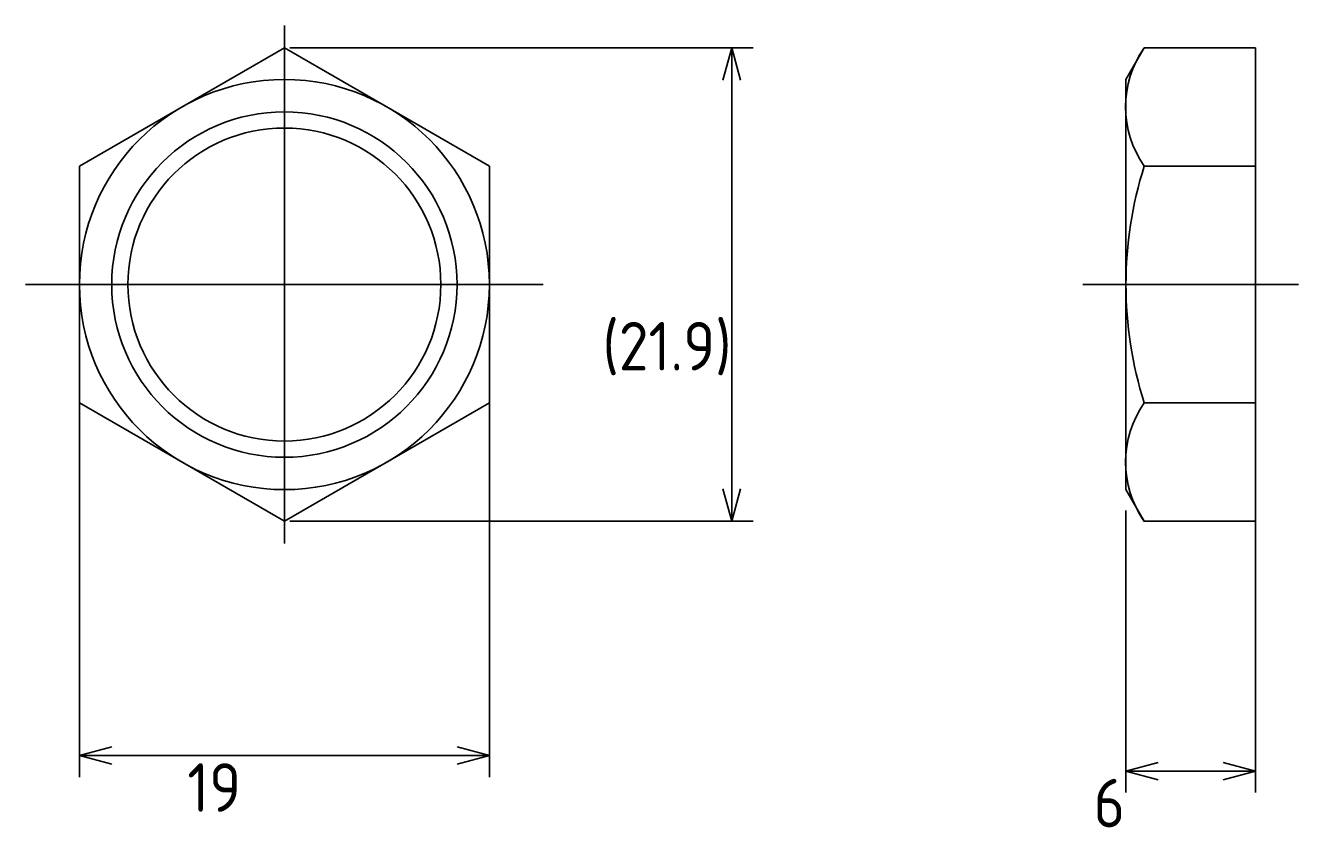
# Model space of a CAD drawing. Extents: x 84 to 231, y 306 to 347.
# Tile 1 of 3: x 84 to 143, y 306 to 344. Entities that reach past the tile are written whole.
import ezdxf

# ---------------------------------------------------------------- set-up
doc = ezdxf.new("R2010")
doc.units = 0
doc.header["$PDMODE"] = 3
doc.header["$PDSIZE"] = 2
doc.linetypes.add('CENTER', pattern=[50.8, 31.75, -6.35, 6.35, -6.35])
doc.layers.get('0').update_dxf_attribs({"linetype": 'CONTINUOUS'})
doc.layers.get('DEFPOINTS').update_dxf_attribs({"linetype": 'CONTINUOUS'})
doc.layers.add('図形', color=7, linetype='CONTINUOUS')
doc.layers.add('寸法_文字', color=3, linetype='CONTINUOUS')
doc.layers.get('0').off()
doc.styles.add('DIMENSION', font='isocp.shx', dxfattribs={"bigfont": 'bigfont.shx'})
doc.dimstyles.get("Standard").update_dxf_attribs({"dimtxt": 0.18, "dimasz": 0.18, "dimexe": 0.18, "dimexo": 0.0625, "dimgap": 0.09, "dimtad": 0, "dimtih": 1, "dimtoh": 1, "dimzin": 0, "dimcen": 0.09, "dimazin": 3, "dimtfac": 1, "dimtofl": 0, "dimtmove": 0, "dimatfit": 3})

# ---------------------------------------------------------------- blocks, each defined once
blk = doc.blocks.new('_OPEN30')
at = {"color": 0, "linetype": 'BYBLOCK'}
for p, q in [((-1, 0.268), (0, 0)), ((0, 0), (-1, -0.268)), ((0, 0), (-1, 0))]:
    blk.add_line(p, q, dxfattribs=at)
blk = doc.blocks.new('*D61')
at = {"layer": 'DEFPOINTS', "color": 0}
for p in [(135.127, 321.599), (141.127, 321.099), (135.127, 309.28)]:
    blk.add_point(p, dxfattribs=at)
at = {"layer": '寸法_文字', "color": 3}
for p, q in [((135.127, 321.349), (135.127, 308.28)), ((141.127, 320.849), (141.127, 308.28)), ((139.627, 309.28), (136.627, 309.28))]:
    blk.add_line(p, q, dxfattribs=at)
at = {"layer": '寸法_文字', "color": 3, "xscale": 1.500000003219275, "yscale": 1.500000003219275, "zscale": 1.500000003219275, "rotation": 180}
blk.add_blockref('_OPEN30', (135.127, 309.28), dxfattribs=at)
at = {"layer": '寸法_文字', "color": 3, "xscale": 1.500000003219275, "yscale": 1.500000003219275, "zscale": 1.500000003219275}
blk.add_blockref('_OPEN30', (141.127, 309.28), dxfattribs=at)
at = {"layer": '寸法_文字', "color": 3, "style": 'DIMENSION'}
blk.add_text('6', height=2.25, dxfattribs=at).set_placement((133.627, 306.673))
blk = doc.blocks.new('*D62')
at = {"layer": 'DEFPOINTS', "color": 0}
for p in [(86.627, 328.696), (105.627, 328.696), (86.627, 310)]:
    blk.add_point(p, dxfattribs=at)
at = {"layer": '寸法_文字', "color": 3}
for p, q in [((86.627, 328.446), (86.627, 309)), ((105.627, 328.446), (105.627, 309)), ((104.127, 310), (88.127, 310))]:
    blk.add_line(p, q, dxfattribs=at)
at = {"layer": '寸法_文字', "color": 3, "xscale": 1.500000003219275, "yscale": 1.500000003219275, "zscale": 1.500000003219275, "rotation": 180}
blk.add_blockref('_OPEN30', (86.627, 310), dxfattribs=at)
at = {"layer": '寸法_文字', "color": 3, "xscale": 1.500000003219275, "yscale": 1.500000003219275, "zscale": 1.500000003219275}
blk.add_blockref('_OPEN30', (105.627, 310), dxfattribs=at)
at = {"layer": '寸法_文字', "color": 3, "style": 'DIMENSION'}
blk.add_text('19', height=2.25, dxfattribs=at).set_placement((91.627, 307.392))
blk = doc.blocks.new('*D63')
at = {"layer": 'DEFPOINTS', "color": 0}
for p in [(96.127, 342.788), (96.127, 320.849), (116.856, 320.849)]:
    blk.add_point(p, dxfattribs=at)
at = {"layer": '寸法_文字', "color": 3}
for p, q in [((96.377, 342.788), (117.856, 342.788)), ((116.856, 341.288), (116.856, 322.349)), ((96.377, 320.849), (117.856, 320.849))]:
    blk.add_line(p, q, dxfattribs=at)
at = {"layer": '寸法_文字', "color": 3, "xscale": 1.500000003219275, "yscale": 1.500000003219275, "zscale": 1.500000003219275}
for p, rotation in [((116.856, 342.788), 90), ((116.856, 320.849), 270)]:
    blk.add_blockref('_OPEN30', p, dxfattribs=dict(at, rotation=rotation))
at = {"layer": '寸法_文字', "color": 3, "style": 'DIMENSION'}
blk.add_text('(21.9)', height=2.25, dxfattribs=at).set_placement((110.867, 327.836))

msp = doc.modelspace()

# ---------------------------------------------------------------- linework, layer by layer
at = {"layer": '図形', "color": 3, "linetype": 'CENTER'}
for p, q in [((96.127, 343.818), (96.127, 319.818)), ((84.127, 331.818), (108.127, 331.818)), ((133.127, 331.818), (143.127, 331.818))]:
    msp.add_line(p, q, dxfattribs=at)
at = {"layer": '図形'}
for p, q in [((96.127, 342.788), (86.627, 337.303)), ((105.627, 337.303), (96.127, 342.788)), ((135.127, 341.318), (135.976, 342.788)), ((135.976, 342.788), (141.127, 342.788)), ((141.127, 331.818), (141.127, 342.788)), ((135.127, 331.818), (135.127, 341.318)), ((86.627, 337.303), (86.627, 326.334)), ((105.627, 326.334), (105.627, 337.303)), ((135.976, 337.303), (141.127, 337.303)), ((135.127, 331.818), (135.127, 322.318)), ((141.127, 331.818), (141.127, 320.849)), ((86.627, 326.334), (96.127, 320.849)), ((96.127, 320.849), (105.627, 326.334)), ((135.976, 326.334), (141.127, 326.334)), ((135.976, 326.334), (141.127, 326.334)), ((135.127, 322.318), (135.976, 320.849)), ((135.976, 320.849), (141.127, 320.849))]:
    msp.add_line(p, q, dxfattribs=at)
for radius in [9.5, 7.25]:
    msp.add_circle((96.127, 331.818), radius, dxfattribs=at)
at = {"layer": '図形', "color": 3}
msp.add_circle((96.127, 331.818), 8, dxfattribs=at)
at = {"layer": '図形'}
for centre, radius, start, end in [((139.877, 340.046), 4.769, 144.89609, 215.10391), ((153.279, 331.818), 18.151, 162.41205, 197.58795), ((139.877, 323.591), 4.769, 144.89609, 215.10391)]:
    msp.add_arc(centre, radius, start, end, dxfattribs=at)

# ---------------------------------------------------------------- dimensions: what is measured, and where the dimension line sits
at = {"layer": '寸法_文字'}
dim = msp.add_linear_dim(base=(116.856, 320.849), p1=(96.127, 342.788), p2=(96.127, 320.849), angle=90, dimstyle='Standard', override={"dimscale": 0.5, "dimdec": 1, "dimpost": '(<>)', "dimblk": 'OPEN30', "dimtmove": 0, "dimtzin": 0}, dxfattribs=at)
dim.commit()
dim.dimension.update_dxf_attribs({"geometry": '*D63', "text_midpoint": (115.367, 331.818)})
for base, p1, p2, picture, middle in [((86.627, 310), (105.627, 328.696), (86.627, 328.696), '*D62', (96.127, 311.375)), ((135.127, 309.28), (141.127, 321.099), (135.127, 321.599), '*D61', (138.127, 310.655))]:
    dim = msp.add_linear_dim(base=base, p1=p1, p2=p2, dimstyle='Standard', override={"dimscale": 0.5, "dimblk": 'OPEN30', "dimtmove": 0, "dimtzin": 0}, dxfattribs=at)
    dim.commit()
    dim.dimension.update_dxf_attribs({"geometry": picture, "text_midpoint": middle})

doc.saveas('drawing.dxf')
